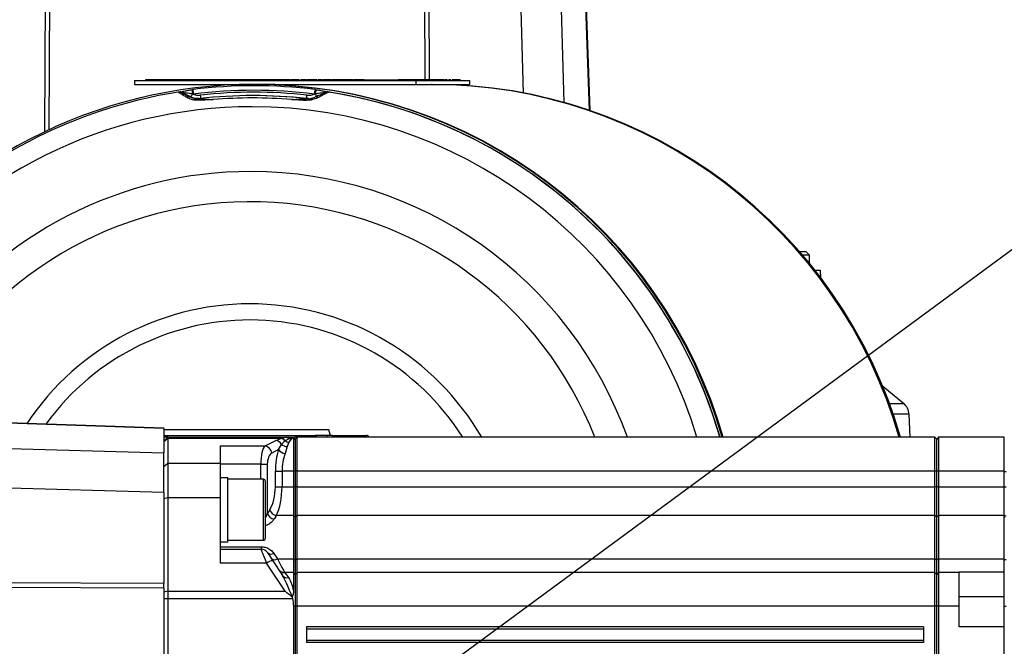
# Model space of a CAD drawing. Extents: x 0 to 16820, y 0 to 11880.
# Tile 48 of 77: x 8153 to 8416, y 6863 to 7030. Entities that reach past the tile are written whole.
import ezdxf

# ---------------------------------------------------------------- set-up
doc = ezdxf.new("R2010")
doc.units = 0
doc.header["$LTSCALE"] = 20
doc.layers.get('0').update_dxf_attribs({"linetype": 'CONTINUOUS'})
doc.styles.add('SLDTEXTSTYLE0', font='TXT', dxfattribs={"width": 0.605})
doc.dimstyles.new('SLDDIMSTYLE0', dxfattribs={"dimtxt": 100, "dimasz": 100, "dimexe": 0, "dimexo": 0.0625, "dimgap": 25, "dimtad": 1, "dimdec": 1, "dimrnd": 1e-09, "dimzin": 12, "dimtxsty": 'SLDTEXTSTYLE0', "dimsah": 1, "dimcen": 0, "dimazin": 3, "dimtfac": 1, "dimtofl": 0, "dimtmove": 0, "dimatfit": 3, "dimtolj": 1, "dimtzin": 12})
doc.dimstyles.new('SLDDIMSTYLE1', dxfattribs={"dimtxt": 100, "dimasz": 100, "dimexe": 0, "dimexo": 0.0625, "dimgap": 25, "dimtad": 1, "dimdec": 4, "dimlfac": 20, "dimzin": 12, "dimtxsty": 'SLDTEXTSTYLE0', "dimsah": 1, "dimcen": 0.09, "dimazin": 3, "dimtfac": 1, "dimtofl": 0, "dimtmove": 0, "dimatfit": 3, "dimtolj": 1, "dimtzin": 12})

# ---------------------------------------------------------------- blocks, each defined once
blk = doc.blocks.new('_D')
at = {"color": 7, "linetype": 'CONTINUOUS'}
blk.add_line((10599.79, 8574.46), (7791.16, 6507.87), dxfattribs=at)
blk.add_solid([(10599.79, 8574.46), (10510.36, 8527.27), (10528.14, 8503.11)], dxfattribs=at)
at = {"color": 7, "linetype": 'CONTINUOUS', "insert": (8954.78, 7524), "char_height": 100, "attachment_point": 1, "rotation": 36.3456, "style": 'SLDTEXTSTYLE0'}
blk.add_mtext('R3487', dxfattribs=at)
blk = doc.blocks.new('_D_1')
at = {"color": 7, "linetype": 'CONTINUOUS'}
for q in [(9232.57, 8882.9), (7791.16, 6507.87)]:
    blk.add_line((8490.54, 7660.25), q, dxfattribs=at)
blk.add_solid([(8490.54, 7660.25), (8555.25, 7737.96), (8529.6, 7753.52)], dxfattribs=at)
at = {"color": 7, "linetype": 'CONTINUOUS', "insert": (8912.41, 8603.77), "char_height": 100, "attachment_point": 1, "rotation": 58.7465, "style": 'SLDTEXTSTYLE0'}
blk.add_mtext('R1348', dxfattribs=at)
blk = doc.blocks.new('_D_2')
at = {"color": 7, "linetype": 'CONTINUOUS'}
for p, q in [((4317.75, 7120.33), (3817.21, 7208.59)), ((7831.16, 6507.87), (11826.43, 6507.87))]:
    blk.add_line(p, q, dxfattribs=at)
blk.add_arc((7791.16, 6507.87), 4005.26, 0, 170, dxfattribs=at)
for points in [[(3846.75, 7203.38), (3880.08, 7298.85), (3850.61, 7304.42)], [(11796.43, 6507.87), (11810.18, 6608.05), (11780.18, 6607.68)]]:
    blk.add_solid(points, dxfattribs=at)
at = {"color": 7, "linetype": 'CONTINUOUS', "insert": (8009.94, 10638.69), "char_height": 100, "attachment_point": 1, "rotation": 355, "style": 'SLDTEXTSTYLE0'}
blk.add_mtext('170°', dxfattribs=at)

msp = doc.modelspace()

# ---------------------------------------------------------------- linework, layer by layer
at = {"color": 8, "linetype": 'CONTINUOUS'}
for p, q in [((8159.9283789, 7000.2816415), (8160.1333891, 7044.8716379)), ((8161.1680363, 7044.8716379), (8160.9652613, 7000.7694459)), ((8261.3030349, 7014.0716529), (8261.1614143, 7044.8716379)), ((8262.1960615, 7044.8716379), (8262.3376523, 7014.0716529)), ((8287.549672, 7010.5676747), (8286.5715896, 7044.8716379)), ((8297.1717392, 7044.8716379), (8298.221377, 7008.0576635)), ((8305.0627981, 7005.9349037), (8303.703097, 7044.8716379)), ((8232.4254786, 7014.0716529), (8232.4254786, 7013.8716197)), ((8237.8537332, 7014.0716529), (8237.8537332, 7013.8716197)), ((8196.3621949, 7010.6790161), (8196.3533138, 7010.6790161)), ((8198.8293205, 7009.5245934), (8196.3621949, 7010.6790161)), ((8199.1372977, 7011.4520884), (8199.3758653, 7011.4833212)), ((8199.4909619, 7010.2643466), (8199.2866968, 7010.2997518)), ((8231.9540058, 7010.2997518), (8231.7493831, 7010.2643466)), ((8231.9429492, 7011.4833212), (8232.1813677, 7011.4520884)), ((8235.6674646, 7010.8013249), (8235.6569146, 7010.8013249)), ((8198.606131, 7009.5245934), (8198.8293205, 7009.5245934)), ((8229.3877279, 7009.0870357), (8229.6532963, 7009.0870357)), ((8385.0405489, 6927.8829789), (8388.8260995, 6927.8829789)), ((8191.664723, 6921.2013579), (8130.8841978, 6923.3238793)), ((8390.2730023, 6925.008545), (8386.0621725, 6925.008545)), ((8192.6647102, 6918.8716507), (8191.664723, 6918.8716507)), ((8192.6647102, 6918.5990489), (8191.664723, 6917.6331258)), ((8222.8561913, 6918.5990489), (8192.6647102, 6918.5990489)), ((8221.4869534, 6918.0501497), (8222.8561913, 6918.5990489)), ((8222.8561913, 6918.5990489), (8224.2553209, 6918.8716507)), ((8223.889408, 6917.958299), (8224.9361252, 6918.5900486)), ((8225.6169592, 6918.410877), (8224.9226545, 6917.5443447)), ((8224.9361252, 6918.5900486), (8226.1545633, 6918.8473916)), ((8226.1647259, 6918.7734223), (8225.6169592, 6918.410877)), ((8227.164713, 6918.8716507), (8226.4400099, 6918.8716507)), ((8235.1400529, 6918.8716507), (8235.1400529, 6919.3716443)), ((8113.9902149, 6916.9507718), (8191.664723, 6914.7360719)), ((8206.6647087, 6916.5927863), (8218.6263179, 6916.5927863)), ((8218.6263179, 6916.5927863), (8221.4869534, 6918.0501497)), ((8222.2106134, 6915.5851996), (8220.3964268, 6914.6609402)), ((8222.2106134, 6915.5851996), (8222.9783808, 6916.9810212)), ((8222.9783808, 6916.9810212), (8223.889408, 6917.958299)), ((8224.4697784, 6916.3942731), (8223.9807223, 6914.5463503)), ((8224.9226545, 6917.5443447), (8224.4697784, 6916.3942731)), ((8192.6647102, 6911.9385875), (8191.664723, 6910.9726346)), ((8206.6647087, 6911.9385875), (8192.6647102, 6911.9385875)), ((8217.4568747, 6911.763171), (8206.6647087, 6911.763171)), ((8217.4568747, 6911.763171), (8219.2269837, 6911.763171)), ((8217.4568747, 6907.7173269), (8217.4568747, 6911.763171)), ((8219.2269837, 6911.763171), (8219.2269837, 6898.5514736)), ((8218.1647097, 6891.4473152), (8218.1647097, 6907.7173269)), ((8221.368966, 6905.7091272), (8221.368966, 6909.8716474)), ((8221.368966, 6909.8716474), (8223.1390749, 6909.8716474)), ((8223.1390749, 6909.8716474), (8223.1390749, 6905.7091272)), ((8226.1647259, 6909.8716474), (8223.1390749, 6909.8716474)), ((8226.6647195, 6909.8716474), (8226.1647259, 6909.8716474)), ((8227.164713, 6909.8716474), (8226.6647195, 6909.8716474)), ((8397.1647297, 6909.8716474), (8227.164713, 6909.8716474)), ((8397.6647531, 6909.8716474), (8397.1647297, 6909.8716474)), ((8398.1647168, 6909.8716474), (8397.6647531, 6909.8716474)), ((8415.6647001, 6909.8716474), (8398.1647168, 6909.8716474)), ((8415.6647001, 6909.7768462), (8416.1560212, 6909.7768462)), ((8191.664723, 6904.1359222), (8113.9902149, 6906.3506222)), ((8221.368966, 6905.7091272), (8223.1390749, 6905.7091272)), ((8223.1390749, 6905.7091272), (8226.1647259, 6905.7091272)), ((8226.6647195, 6905.7091272), (8226.1647259, 6905.7091272)), ((8227.164713, 6905.7091272), (8226.6647195, 6905.7091272)), ((8227.164713, 6905.7091272), (8397.1647297, 6905.7091272)), ((8397.6647531, 6905.7091272), (8397.1647297, 6905.7091272)), ((8398.1647168, 6905.7091272), (8397.6647531, 6905.7091272)), ((8398.1647168, 6905.7091272), (8415.6647001, 6905.7091272)), ((8415.6647001, 6905.6633509), (8416.1560212, 6905.6633509)), ((8192.6647102, 6902.7461803), (8191.664723, 6902.487377)), ((8206.6647087, 6902.7461803), (8192.6647102, 6902.7461803)), ((8226.1647259, 6898.0253733), (8221.6243421, 6898.0253733)), ((8226.6647195, 6897.6411915), (8226.1647259, 6898.0253733)), ((8227.164713, 6898.0253733), (8226.6647195, 6897.6411915)), ((8397.1647297, 6898.0253733), (8227.164713, 6898.0253733)), ((8397.6647531, 6897.6411915), (8397.1647297, 6898.0253733)), ((8398.1647168, 6898.0253733), (8397.6647531, 6897.6411915)), ((8415.6647001, 6898.0253733), (8398.1647168, 6898.0253733)), ((8206.6647087, 6889.7298968), (8217.5840412, 6889.7298968)), ((8217.5840412, 6889.7298968), (8217.5840412, 6889.0823222)), ((8220.9298884, 6887.9613078), (8221.9275509, 6886.4716387)), ((8219.0408086, 6885.3764034), (8206.6647087, 6885.3764034)), ((8223.9463304, 6877.8889573), (8219.0408086, 6885.3764034)), ((8221.9275509, 6886.4716387), (8226.1647259, 6886.4716387)), ((8226.6647195, 6886.1516512), (8226.1647259, 6886.4716387)), ((8227.164713, 6886.4716387), (8226.6647195, 6886.1516512)), ((8227.164713, 6886.4716387), (8397.1647297, 6886.4716387)), ((8397.6647531, 6886.1516512), (8397.1647297, 6886.4716387)), ((8398.1647168, 6886.4716387), (8397.6647531, 6886.1516512)), ((8398.1647168, 6886.4716387), (8415.6647001, 6886.4716387)), ((8113.9902149, 6880.3641892), (8191.664723, 6880.0070679)), ((8191.664723, 6878.7137664), (8113.9902149, 6879.0708876)), ((8192.6647102, 6877.8889573), (8191.664723, 6877.6301539)), ((8192.6647102, 6877.8889573), (8223.9463304, 6877.8889573)), ((8415.6647001, 6876.3716317), (8403.6647354, 6876.3716317)), ((8192.6647102, 6875.8184111), (8191.664723, 6875.8184111)), ((8225.9565865, 6875.8184111), (8192.6647102, 6875.8184111)), ((8226.6647195, 6873.871634), (8226.1647259, 6873.871634)), ((8227.164713, 6873.871634), (8226.6647195, 6873.871634)), ((8397.1647297, 6873.871634), (8227.164713, 6873.871634)), ((8397.6647531, 6873.871634), (8397.1647297, 6873.871634)), ((8398.1647168, 6873.871634), (8397.6647531, 6873.871634)), ((8403.6647354, 6873.871634), (8398.1647168, 6873.871634)), ((8416.1560212, 6873.7768627), (8415.6647001, 6873.7768627)), ((8394.1647087, 6867.7911854), (8229.6647106, 6867.7911854)), ((8394.1647087, 6864.8026085), (8229.6647106, 6864.8026085))]:
    msp.add_line(p, q, dxfattribs=at)
at = {"color": 7, "linetype": 'CONTINUOUS'}
for p, q in [((8303.8393532, 7044.8716379), (8305.2006637, 7005.8878458)), ((8183.8525211, 7013.8716197), (8183.8525211, 7012.8716326)), ((8183.8525211, 7013.8716197), (8258.7744569, 7013.8716197)), ((8183.8525211, 7012.8716326), (8215.6814908, 7012.8716326)), ((8186.7950832, 7014.0716529), (8186.7950832, 7013.8716197)), ((8224.9225055, 7014.0716529), (8186.7950832, 7014.0716529)), ((8188.4639238, 7014.0966273), (8188.4639238, 7014.0716529)), ((8198.6845409, 7014.0966273), (8198.6845409, 7014.0716529)), ((8215.7473241, 7012.8716326), (8215.6814908, 7012.8716326)), ((8215.7473241, 7012.8716326), (8215.9312342, 7012.8716326)), ((8221.3135039, 7012.8716326), (8215.9312342, 7012.8716326)), ((8221.3135039, 7012.8716326), (8258.7744569, 7012.8716326)), ((8224.9225055, 7014.0716529), (8224.9225055, 7013.8716197)), ((8225.2667521, 7014.0716529), (8224.9225055, 7014.0716529)), ((8225.2667521, 7014.0716529), (8225.2667521, 7013.8716197)), ((8227.7021681, 7014.0716529), (8227.7021681, 7013.8716197)), ((8227.7267848, 7013.8716197), (8227.7267848, 7014.0966273)), ((8229.5442198, 7014.0716529), (8229.5442198, 7013.8716197)), ((8229.5770918, 7013.8716197), (8229.5770918, 7014.0966273)), ((8230.0589656, 7014.0716529), (8229.7192191, 7014.0716529)), ((8230.0589656, 7014.0716529), (8230.0589656, 7013.8716197)), ((8230.4032122, 7014.0716529), (8230.0589656, 7014.0716529)), ((8230.4032122, 7014.0716529), (8230.4032122, 7013.8716197)), ((8231.0727214, 7014.0716529), (8230.4032122, 7014.0716529)), ((8231.0727214, 7014.0716529), (8231.0727214, 7013.8716197)), ((8231.4166402, 7014.0716529), (8231.0727214, 7014.0716529)), ((8231.4166402, 7014.0716529), (8231.4166402, 7013.8716197)), ((8231.8161701, 7014.0716529), (8231.4166402, 7014.0716529)), ((8231.8161701, 7014.0716529), (8231.8161701, 7013.8716197)), ((8232.4254786, 7014.0716529), (8231.8161701, 7014.0716529)), ((8232.4981366, 7013.8716197), (8232.4981366, 7014.0966273)), ((8233.5733746, 7014.0716529), (8232.6663409, 7014.0716529)), ((8233.5733746, 7014.0716529), (8233.5733746, 7013.8716197)), ((8233.9176511, 7014.0716529), (8233.5733746, 7014.0716529)), ((8233.9176511, 7014.0716529), (8233.9176511, 7013.8716197)), ((8234.7673749, 7014.0716529), (8234.0926503, 7014.0716529)), ((8234.7673749, 7014.0716529), (8234.7673749, 7013.8716197)), ((8235.127834, 7014.0716529), (8234.7673749, 7014.0716529)), ((8235.127834, 7014.0716529), (8235.127834, 7013.8716197)), ((8235.8262216, 7014.0716529), (8235.127834, 7014.0716529)), ((8235.8262216, 7014.0716529), (8235.8262216, 7013.8716197)), ((8236.1704682, 7014.0716529), (8235.8262216, 7014.0716529)), ((8236.1704682, 7014.0716529), (8236.1704682, 7013.8716197)), ((8237.8537332, 7014.0716529), (8236.3454674, 7014.0716529)), ((8242.0536553, 7014.0716529), (8237.8537332, 7014.0716529)), ((8242.2286843, 7014.0716529), (8242.2286843, 7013.8716197)), ((8245.0171088, 7014.0716529), (8242.2286843, 7014.0716529)), ((8245.0171088, 7014.0716529), (8245.0171088, 7013.8716197)), ((8245.0171088, 7014.0716529), (8247.0150267, 7014.0716529)), ((8245.0571929, 7014.0966273), (8245.0571929, 7014.0716529)), ((8247.0150267, 7014.0716529), (8247.0150267, 7013.8716197)), ((8247.0150267, 7014.0716529), (8254.0849422, 7014.0716529)), ((8254.0849422, 7014.0716529), (8254.0849422, 7013.8716197)), ((8264.5967578, 7014.0716529), (8254.0849422, 7014.0716529)), ((8256.4090465, 7014.0716529), (8256.4090465, 7014.0966273)), ((8258.7744569, 7013.8716197), (8258.7744569, 7012.8716326)), ((8258.7744569, 7013.8716197), (8273.1423949, 7013.8716197)), ((8258.7744569, 7012.8716326), (8273.1423949, 7012.8716326)), ((8264.5967578, 7014.0716529), (8264.5967578, 7013.8716197)), ((8264.7987281, 7014.0716529), (8264.5967578, 7014.0716529)), ((8264.7987281, 7014.0716529), (8264.7987281, 7013.8716197)), ((8265.5483459, 7014.0716529), (8264.7987281, 7014.0716529)), ((8265.5483459, 7014.0716529), (8265.5483459, 7013.8716197)), ((8266.2884866, 7014.0716529), (8265.5483459, 7014.0716529)), ((8266.2884866, 7014.0716529), (8266.2884866, 7013.8716197)), ((8267.1495651, 7014.0716529), (8267.1495651, 7013.8716197)), ((8267.1688472, 7013.8716197), (8267.1688472, 7014.0966273)), ((8268.1556617, 7014.0716529), (8268.1556617, 7013.8716197)), ((8268.172053, 7013.8716197), (8268.172053, 7014.0966273)), ((8268.7038456, 7014.0716529), (8268.5056602, 7014.0716529)), ((8268.7038456, 7014.0716529), (8268.7038456, 7013.8716197)), ((8270.6244563, 7014.0716529), (8268.7038456, 7014.0716529)), ((8270.6244563, 7014.0716529), (8270.6244563, 7013.8716197)), ((8273.1423949, 7013.8716197), (8273.1423949, 7012.8716326)), ((8215.5727421, 7009.8716116), (8215.3071736, 7009.8716116)), ((8230.2044009, 7009.1184473), (8229.6532963, 7009.0870357)), ((8361.0338842, 6968.3716393), (8362.7294575, 6968.3716393)), ((8363.7294446, 6967.3716522), (8362.7294575, 6968.3716393)), ((8363.7294446, 6967.3716522), (8361.8971978, 6967.3716522)), ((8363.7294446, 6965.1788569), (8363.7294446, 6967.3716522)), ((8365.1795064, 6963.3716441), (8366.6945373, 6963.3716441)), ((8366.7663609, 6961.315403), (8366.6945373, 6963.3716441)), ((8388.8260995, 6927.8829789), (8383.2828079, 6932.3904908)), ((8131.025133, 6923.4892226), (8191.664723, 6921.3716483)), ((8390.5946289, 6918.8716507), (8390.2730023, 6925.008545)), ((8191.664723, 6921.2013579), (8191.664723, 6921.3716483)), ((8191.664723, 6921.2013579), (8191.664723, 6914.7360719)), ((8235.628811, 6920.8816386), (8191.664723, 6920.8816386)), ((8236.0334371, 6919.3716443), (8235.628811, 6920.8816386)), ((8191.664723, 6919.3716443), (8231.9989775, 6919.3716443)), ((8192.6647102, 6918.8716507), (8191.664723, 6917.8716338)), ((8192.6647102, 6918.8716507), (8192.6647102, 6918.5990489)), ((8192.6647102, 6918.8716507), (8224.2553209, 6918.8716507)), ((8192.6647102, 6918.5990489), (8192.6647102, 6911.9385875)), ((8224.2553209, 6918.8716507), (8226.1561726, 6918.8716507)), ((8226.1561726, 6918.8716507), (8226.1545633, 6918.8473916)), ((8226.1545633, 6918.8473916), (8226.1647259, 6918.7734223)), ((8226.6647195, 6918.3716274), (8226.1647259, 6918.8716507)), ((8226.1647259, 6918.7734223), (8226.1647259, 6909.8716474)), ((8227.164713, 6918.8716507), (8226.6647195, 6918.3716274)), ((8226.6647195, 6918.3716274), (8226.6647195, 6909.8716474)), ((8227.164713, 6909.8716474), (8227.164713, 6918.8716507)), ((8397.1647297, 6918.8716507), (8227.164713, 6918.8716507)), ((8235.1400529, 6919.3716443), (8231.9931065, 6919.3716443)), ((8236.458001, 6919.3716443), (8235.1400529, 6919.3716443)), ((8236.458001, 6919.3716443), (8245.7647299, 6919.3716443)), ((8397.1647297, 6909.8716474), (8397.1647297, 6918.8716507)), ((8397.6647531, 6918.3716274), (8397.1647297, 6918.8716507)), ((8398.1647168, 6918.8716507), (8397.6647531, 6918.3716274)), ((8397.6647531, 6909.8716474), (8397.6647531, 6918.3716274)), ((8398.1647168, 6918.8716507), (8398.1647168, 6909.8716474)), ((8415.6647001, 6918.8716507), (8398.1647168, 6918.8716507)), ((8415.6647001, 6909.8716474), (8415.6647001, 6918.8716507)), ((8206.6647087, 6916.5927863), (8206.6647087, 6911.9385875)), ((8191.664723, 6904.1359222), (8191.664723, 6914.7360719)), ((8192.6647102, 6911.9385875), (8192.6647102, 6902.7461803)), ((8206.6647087, 6911.9385875), (8206.6647087, 6902.7461803)), ((8208.6647128, 6908.082316), (8206.6647087, 6908.082316)), ((8208.6647128, 6907.295028), (8208.6647128, 6908.082316)), ((8218.1647097, 6907.7173269), (8208.6647128, 6907.7173269)), ((8226.1647259, 6909.8716474), (8226.1647259, 6905.7091272)), ((8226.6647195, 6909.8716474), (8226.6647195, 6905.7091272)), ((8227.164713, 6905.7091272), (8227.164713, 6909.8716474)), ((8397.1647297, 6905.7091272), (8397.1647297, 6909.8716474)), ((8397.6647531, 6905.7091272), (8397.6647531, 6909.8716474)), ((8398.1647168, 6909.8716474), (8398.1647168, 6905.7091272)), ((8415.6647001, 6905.7091272), (8415.6647001, 6909.8716474)), ((8208.6647128, 6891.0823262), (8208.6647128, 6907.295028)), ((8218.664733, 6907.2173035), (8218.664733, 6891.9473088)), ((8226.1647259, 6905.7091272), (8226.1647259, 6898.0253733)), ((8226.6647195, 6905.7091272), (8226.6647195, 6897.6411915)), ((8227.164713, 6898.0253733), (8227.164713, 6905.7091272)), ((8397.1647297, 6898.0253733), (8397.1647297, 6905.7091272)), ((8397.6647531, 6897.6411915), (8397.6647531, 6905.7091272)), ((8398.1647168, 6905.7091272), (8398.1647168, 6898.0253733)), ((8415.6647001, 6898.0253733), (8415.6647001, 6905.7091272)), ((8191.664723, 6904.1359222), (8191.664723, 6880.0070679)), ((8192.6647102, 6902.7461803), (8192.6647102, 6877.8889573)), ((8206.6647087, 6902.7461803), (8206.6647087, 6885.3764034)), ((8226.1647259, 6898.0253733), (8226.1647259, 6886.4716387)), ((8226.6647195, 6897.6411915), (8226.6647195, 6886.1516512)), ((8227.164713, 6886.4716387), (8227.164713, 6898.0253733)), ((8397.1647297, 6886.4716387), (8397.1647297, 6898.0253733)), ((8397.6647531, 6886.1516512), (8397.6647531, 6897.6411915)), ((8398.1647168, 6898.0253733), (8398.1647168, 6886.4716387)), ((8415.6647001, 6886.4716387), (8415.6647001, 6898.0253733)), ((8206.6647087, 6891.0823262), (8208.6647128, 6891.0823262)), ((8208.6647128, 6891.4473152), (8218.1647097, 6891.4473152)), ((8206.6647087, 6889.0823222), (8217.5840412, 6889.0823222)), ((8220.7137619, 6885.9548068), (8223.2326542, 6882.1101284)), ((8226.1647259, 6886.4716387), (8226.1647259, 6882.8716374)), ((8226.6647195, 6886.1516512), (8226.6647195, 6882.3716438)), ((8227.164713, 6882.8716374), (8227.164713, 6886.4716387)), ((8397.1647297, 6882.8716374), (8397.1647297, 6886.4716387)), ((8397.6647531, 6882.3716438), (8397.6647531, 6886.1516512)), ((8398.1647168, 6886.4716387), (8398.1647168, 6882.8716374)), ((8415.6647001, 6883.041898), (8415.6647001, 6886.4716387)), ((8223.1390749, 6882.8716374), (8223.8144253, 6882.8716374)), ((8226.1647259, 6882.8716374), (8223.8144253, 6882.8716374)), ((8226.6647195, 6882.3716438), (8226.1647259, 6882.8716374)), ((8226.1647259, 6882.8716374), (8226.1647259, 6878.1094647)), ((8227.164713, 6882.8716374), (8226.6647195, 6882.3716438)), ((8226.6647195, 6882.3716438), (8226.6647195, 6873.871634)), ((8227.164713, 6873.871634), (8227.164713, 6882.8716374)), ((8397.1647297, 6882.8716374), (8227.164713, 6882.8716374)), ((8397.1647297, 6873.871634), (8397.1647297, 6882.8716374)), ((8397.6647531, 6882.3716438), (8397.1647297, 6882.8716374)), ((8398.1647168, 6882.8716374), (8397.6647531, 6882.3716438)), ((8397.6647531, 6873.871634), (8397.6647531, 6882.3716438)), ((8398.1647168, 6882.8716374), (8398.1647168, 6873.871634)), ((8403.6647354, 6882.8716374), (8398.1647168, 6882.8716374)), ((8403.6647354, 6883.041898), (8415.6647001, 6883.041898)), ((8403.6647354, 6882.8716374), (8403.6647354, 6883.041898)), ((8403.6647354, 6873.871634), (8403.6647354, 6882.8716374)), ((8415.6647001, 6882.2755611), (8415.6647001, 6883.041898)), ((8415.6647001, 6882.2755611), (8415.6647001, 6882.6918996)), ((8415.6647001, 6873.7768627), (8415.6647001, 6882.2755611)), ((8191.664723, 6878.7137664), (8191.664723, 6880.0070679)), ((8191.664723, 6878.7137664), (8191.664723, 6779.0294981)), ((8192.6647102, 6877.8889573), (8192.6647102, 6875.8184111)), ((8225.9400462, 6876.5281534), (8225.8493875, 6876.337061)), ((8225.8493875, 6876.337061), (8225.9565865, 6875.8184111)), ((8192.6647102, 6875.8184111), (8192.6647102, 6781.9248534)), ((8226.1647259, 6873.871634), (8226.1647259, 6783.8716305)), ((8226.6647195, 6873.871634), (8226.6647195, 6783.8716305)), ((8227.164713, 6783.8716305), (8227.164713, 6873.871634)), ((8397.1647297, 6783.8716305), (8397.1647297, 6873.871634)), ((8397.6647531, 6783.8716305), (8397.6647531, 6873.871634)), ((8398.1647168, 6873.871634), (8398.1647168, 6783.8716305)), ((8403.6647354, 6868.3716452), (8403.6647354, 6873.871634)), ((8415.6647001, 6868.3716452), (8415.6647001, 6873.7768627)), ((8394.1647087, 6868.3716452), (8229.6647106, 6868.3716452)), ((8229.6647106, 6868.3716452), (8229.6647106, 6864.2221487)), ((8394.1647087, 6868.3716452), (8394.1647087, 6864.2221487)), ((8415.6647001, 6868.3716452), (8403.6647354, 6868.3716452)), ((8415.6647001, 6789.3716491), (8415.6647001, 6868.3716452)), ((8394.1647087, 6864.2221487), (8229.6647106, 6864.2221487))]:
    msp.add_line(p, q, dxfattribs=at)
at = {"color": 8, "linetype": 'CONTINUOUS', "flags": 128}
for points in [[(8235.6638287, 7010.802815), (8235.6664811, 7010.8020997), (8235.667405, 7010.8017421), (8235.6678222, 7010.8014441), (8235.6678222, 7010.8014441), (8235.6676732, 7010.8013845), (8235.6675838, 7010.8013845), (8235.667554, 7010.8013249), (8235.6675242, 7010.8013249), (8235.6674944, 7010.8013249), (8235.6674944, 7010.8013249), (8235.6674646, 7010.8013249)], [(8200.003532, 7009.101162), (8199.9576961, 7009.0991354), (8199.91037, 7009.0828038), (8199.8620008, 7009.0522266), (8199.8130654, 7009.0077615), (8199.7640406, 7008.9497662), (8199.7154032, 7008.8788963), (8199.6675705, 7008.7958074), (8199.6210788, 7008.7012744)], [(8230.610845, 7009.101162), (8230.6436871, 7009.0991354), (8230.6781684, 7009.0828038), (8230.7139312, 7009.0522266), (8230.7506477, 7009.0077615), (8230.7879602, 7008.9497662), (8230.8254813, 7008.8788963), (8230.8628534, 7008.7958074), (8230.8997487, 7008.7012744)], [(8219.0408086, 6885.3764034), (8218.6967407, 6886.2517274), (8218.3823858, 6887.0514131), (8218.1087111, 6887.7475655), (8217.8852831, 6888.3159256), (8217.71991, 6888.7366748), (8217.6183139, 6888.9951504), (8217.5840412, 6889.0823222)], [(8221.9275509, 6886.4716387), (8222.578374, 6885.2298951), (8223.106501, 6884.2223084), (8223.4957193, 6883.4796942), (8223.7341379, 6883.0248213), (8223.8144253, 6882.8716374)], [(8415.6647001, 6886.0586679), (8415.6741177, 6886.1203885), (8415.701953, 6886.1797846), (8415.747193, 6886.2346208), (8415.8081089, 6886.282841), (8415.8824359, 6886.3226569), (8415.9673725, 6886.3525188), (8416.0597001, 6886.3713539), (8416.1560212, 6886.3784468)], [(8223.8144253, 6882.8716374), (8223.9384924, 6882.7166951), (8224.3064319, 6882.2572029), (8224.9055778, 6881.5089858)]]:
    msp.add_lwpolyline(points, dxfattribs=at)
at = {"color": 7, "linetype": 'CONTINUOUS', "flags": 128}
msp.add_lwpolyline([(8219.2569648, 6888.1783581), (8219.2912375, 6888.126055), (8219.3928336, 6887.9709935), (8219.5582365, 6887.7185381), (8219.7816347, 6887.3775101), (8220.0553094, 6886.9598306), (8220.3696643, 6886.4800132), (8220.7137619, 6885.9548068)], dxfattribs=at)
at = {"color": 7, "linetype": 'CONTINUOUS'}
for centre, radius, start, end in [((7791.1647235, 6507.8716374), 3487, 190, 170), ((7791.1647235, 6507.8716374), 1348, 190, 170), ((8215.7011719, 6883.0468606), 129.8247735, 90.008685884, 144.839827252), ((8215.6371996, 6882.9855506), 129.8860896, 16.038845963, 89.98046215), ((8215.7035463, 6882.9861924), 129.8854476, 16.038632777, 89.980688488), ((8215.8884675, 6882.9875742), 129.8840654, 16.038173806, 89.981134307), ((8262.8236079, 6882.987415), 129.8842247, 16.038226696, 89.98109457), ((8263.0061892, 6882.9873522), 129.8842875, 16.038247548, 89.981060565), ((8263.1656065, 6882.9873189), 129.8843208, 16.038258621, 89.981062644), ((8215.5972834, 6883.049672), 129.3247537, 98.94574055, 136.409968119), ((8195.7213431, 7009.3102469), 1.5093175, 90.049306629, 98.916472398), ((8215.5656726, 6882.968436), 129.4110394, 16.107205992, 81.247921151), ((8215.5475783, 6883.0502827), 129.3240665, 43.055973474, 81.054453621), ((8200.6734394, 7014.0271395), 4.9709792, 269.986479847, 276.389216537), ((8215.3071736, 6883.1319972), 126.7396297, 83.621369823, 96.378630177), ((8215.573888, 6883.1501012), 126.7215105, 83.620975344, 90.000518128), ((8386.2784759, 6924.7992096), 4, 3, 50.438305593), ((8245.7647235, 6918.8716374), 0.5, 0, 90), ((8218.1647235, 6907.2173155), 0.5, 0.000000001, 90), ((8218.1647235, 6891.9473155), 0.5, 270, 359.999999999), ((8217.5840353, 6887.0823155), 2, 33.231384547, 90), ((8223.8144261, 6884.8716374), 2, 213.231384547, 270)]:
    msp.add_arc(centre, radius, start, end, dxfattribs=at)
at = {"color": 8, "linetype": 'CONTINUOUS'}
for centre, radius, start, end in [((8195.7411097, 7009.3545469), 1.4661681, 64.651457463, 93.554221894), ((8195.7195739, 7009.3205013), 1.4990627, 64.991199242, 89.982021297), ((8196.1136538, 7009.9803885), 0.8989073, 45.708424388, 96.991354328), ((8196.3645252, 7010.6913437), 0.0125459, 259.295756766, 289.97517008), ((8196.813152, 7011.2367329), 2.6450628, 319.661931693, 339.253263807), ((8241.1470876, 7016.3127537), 42.2900521, 186.599955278, 188.174290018), ((8215.6594073, 6883.1400606), 129.3721232, 82.769235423, 97.230764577), ((8215.4548435, 7012.3865903), 16.1043296, 183.215326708, 187.57251814), ((8215.6201725, 6883.1367036), 128.1467481, 82.769279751, 97.230720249), ((8215.6181757, 6883.1350787), 127.6493797, 83.621301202, 96.378698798), ((8194.4376594, 7009.0461159), 7.0626651, 0.57712673, 7.714759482), ((8224.7941978, 7010.3380145), 5.0175479, 345.562678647, 356.071086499), ((8248.1710792, 7008.2815326), 16.540969, 168.838965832, 173.115232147), ((8241.6775546, 7008.9798439), 9.8127243, 165.407497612, 172.269723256), ((8304.7320317, 7044.1237127), 80.2539805, 204.926890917, 205.475356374), ((8235.1347679, 7009.8615189), 1.0184258, 83.120375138, 131.538403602), ((8235.4230435, 7009.3110337), 1.5085303, 81.081323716, 90.013117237), ((8198.3104145, 7008.6854776), 0.8896986, 70.58681362, 127.858530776), ((8215.2409379, 6883.143189), 126.1034692, 85.243863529, 94.756136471), ((8229.9409434, 7014.0277778), 4.9716174, 263.611194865, 270.01310875), ((8232.3661999, 7008.821513), 0.7525898, 48.817009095, 110.898376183), ((8215.1842625, 6883.0413063), 123.8702506, 90.008557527, 143.002185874), ((8215.1254723, 6882.983911), 123.9276512, 16.833185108, 89.981372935), ((8214.7821618, 6883.0140002), 106.6501779, 90.009262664, 144.307893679), ((8214.7321674, 6882.9737263), 106.6904554, 19.661831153, 89.98241072), ((8214.6697669, 6883.0052319), 98.6188717, 21.326811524, 151.302257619), ((8215.3990438, 6882.902821), 129.5332729, 16.121802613, 43.058778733), ((8214.6025617, 6882.9783084), 71.4441114, 30.158743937, 146.274005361), ((8214.5705686, 6882.9748856), 67.1502164, 32.315031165, 143.975251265), ((8222.4640546, 6916.813312), 1.8282854, 38.774927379, 77.61478488), ((8224.2307928, 6917.8485906), 1.0233542, 46.430351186, 88.626583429), ((8225.7956, 6920.4728308), 2.0696778, 245.463685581, 265.048448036), ((8218.2392252, 6914.4612223), 2.166427, 5.289474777, 79.707239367), ((8221.1546846, 6916.0118069), 2.0652467, 27.988680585, 80.741688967), ((8224.5404897, 6917.5276258), 3.0333716, 219.818086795, 259.365896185), ((8224.5964339, 6918.9049992), 2.5139187, 229.936380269, 267.11211822), ((8225.2731341, 6919.9156455), 2.3970614, 234.741990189, 261.59251958), ((8221.6142788, 6899.5495069), 2.5875179, 202.687867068, 256.19985257), ((8222.2398739, 6900.5221977), 2.5715777, 201.921629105, 256.151253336), ((8416.1115027, 6897.528527), 0.4515117, 84.341511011, 171.717705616), ((8220.2371638, 6889.1776933), 1.3998075, 225.553860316, 299.661264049), ((8221.2127235, 6887.6697023), 1.3951109, 226.626399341, 300.82251325), ((8220.5458272, 6883.7319385), 2.2292029, 85.679586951, 132.464833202), ((8224.519996, 6883.0643138), 1.6024102, 216.54606112, 283.923499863)]:
    msp.add_arc(centre, radius, start, end, dxfattribs=at)
for centre, major_axis, ratio, start_param, end_param in [((8219.0347033, 6911.7631611), (0, 5), 0.3155677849, 0.2617993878, 1.5707963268), ((8227.1543694, 6909.8716374), (0, 11), 0.5259463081, 1.0246316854, 1.5707963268), ((8220.8048092, 6911.7631611), (0, 3), 0.5259463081, 0.2617993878, 1.5707963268), ((8228.9244753, 6909.8716374), (0, 9), 0.6428232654, 1.0246316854, 1.5707963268), ((8217.1613895, 6905.7091282), (0, 8), 0.5259463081, 3.8360909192, 4.7123889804), ((8218.9314954, 6905.7091282), (0, 10), 0.4207570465, 3.8360909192, 4.7123889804), ((8250.8219532, 6828.8716374), (0, 92), 0.5259463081, 0.6944982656, 0.7114906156), ((8252.5920591, 6828.8716374), (0, 90), 0.5376340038, 0.6944982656, 0.7114906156)]:
    msp.add_ellipse(centre, major_axis=major_axis, ratio=ratio, start_param=start_param, end_param=end_param, dxfattribs=at)
at = {"color": 7, "linetype": 'CONTINUOUS'}
for points, knots in [([(8227.7021681, 7014.0716529), (8227.5912567, 7014.0716529), (8227.369534, 7014.0716529), (8226.5845581, 7014.0716529), (8225.6822524, 7014.0716529), (8225.4417812, 7014.0716529)], [0, 0, 0, 0, 0.4233503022, 0.84631855, 1, 1, 1, 1]), ([(8229.5442198, 7014.0716529), (8229.4682213, 7014.0716529), (8229.3162616, 7014.0716529), (8228.8354809, 7014.0716529), (8228.2368766, 7014.0716529), (8228.0521666, 7014.0716529)], [0, 0, 0, 0, 0.4089038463, 0.8176068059, 1, 1, 1, 1]), ([(8267.1495651, 7014.0716529), (8267.1056284, 7014.0716529), (8267.0363674, 7014.0716529), (8266.6168697, 7014.0716529), (8266.4634858, 7014.0716529)], [0, 0, 0, 0, 0.6343629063, 1, 1, 1, 1]), ([(8268.1556617, 7014.0716529), (8268.1233105, 7014.0716529), (8268.0863435, 7014.0716529), (8267.564697, 7014.0716529), (8267.4995636, 7014.0716529)], [0, 0, 0, 0, 0.875138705, 1, 1, 1, 1]), ([(8235.4226981, 7010.8193255), (8235.3449721, 7010.8156327), (8235.2098015, 7010.8092108), (8235.0610487, 7010.777319), (8234.949583, 7010.747066), (8234.8103192, 7010.7007303), (8234.5759182, 7010.6107558), (8234.0674715, 7010.3976663), (8233.2134607, 7010.0236547), (8232.4989136, 7009.705985), (8232.0559392, 7009.5060707), (8232.0022856, 7009.4818569)], [0, 0, 0, 0, 0.0398432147, 0.0692899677, 0.0990485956, 0.1475006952, 0.26842686, 0.491349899, 0.7236386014, 0.9665267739, 1, 1, 1, 1]), ([(8235.2567588, 7010.872612), (8235.3641679, 7010.8550214), (8235.57401, 7010.8206551), (8235.6343663, 7010.8086669), (8235.6638287, 7010.802815)], [0, 0, 0, 0, 0.511856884, 1, 1, 1, 1]), ([(8235.6674646, 7010.8013249), (8235.6641771, 7010.8018435), (8235.6230243, 7010.8083354), (8235.5437681, 7010.8189143), (8235.4674614, 7010.8158456), (8235.4294931, 7010.8143187)], [0, 0, 0, 0, 0.04179790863, 0.52322219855, 1, 1, 1, 1]), ([(8198.606131, 7009.5245934), (8198.8934648, 7009.3982562), (8199.2989093, 7009.2199872), (8199.8445736, 7009.1279682), (8200.003532, 7009.101162)], [0, 0, 0, 0, 0.7086882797, 1, 1, 1, 1]), ([(8200.9378647, 7009.0839362), (8200.7708413, 7009.0778454), (8200.0443323, 7009.0513517), (8199.3579244, 7009.3187045), (8198.8293205, 7009.5245934)], [0, 0, 0, 0, 0.2298984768, 1, 1, 1, 1]), ([(8230.610845, 7009.101162), (8230.9937971, 7009.17789), (8231.5502025, 7009.2893709), (8231.9676178, 7009.468692), (8232.0977424, 7009.5245934)], [0, 0, 0, 0, 0.688261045, 1, 1, 1, 1]), ([(8231.9989775, 6919.3716443), (8232.0081117, 6919.3712966), (8232.0548977, 6919.369516), (8232.138624, 6919.3366778), (8232.234605, 6919.2415483), (8232.2946752, 6919.1210222), (8232.3285835, 6918.994294), (8232.3325596, 6918.9153461), (8232.3347603, 6918.8716507)], [0, 0, 0, 0, 0.0523516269, 0.268149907, 0.4837052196, 0.6987822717, 0.8332849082, 1, 1, 1, 1]), ([(8236.7937838, 6918.8716507), (8236.7936844, 6918.8805649), (8236.7931983, 6918.9241867), (8236.7823199, 6919.0231764), (8236.74064, 6919.1591678), (8236.6610347, 6919.2811524), (8236.5624245, 6919.3580694), (8236.4914034, 6919.367302), (8236.458001, 6919.3716443)], [0, 0, 0, 0, 0.0341218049, 0.1669751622, 0.3809998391, 0.5951100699, 0.8095737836, 1, 1, 1, 1]), ([(8225.8493875, 6876.337061), (8225.222026, 6876.8574956), (8224.5894124, 6877.3822871), (8223.9516254, 6877.8847855), (8223.9463304, 6877.8889573)], [0, 0, 0, 0, 0.9916978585, 1, 1, 1, 1]), ([(8226.1647259, 6878.1094647), (8226.1719096, 6877.718675), (8226.1822942, 6877.1537635), (8225.9971216, 6876.6755519), (8225.9400462, 6876.5281534)], [0, 0, 0, 0, 0.69177146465, 1, 1, 1, 1]), ([(8225.9565865, 6875.8184111), (8226.0459158, 6875.2960442), (8226.1563686, 6874.6501549), (8226.1633842, 6873.9966189), (8226.1647259, 6873.871634)], [0, 0, 0, 0, 0.8087560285, 1, 1, 1, 1])]:
    msp.add_open_spline(points, degree=3, knots=knots, dxfattribs=at)
at = {"color": 8, "linetype": 'CONTINUOUS'}
for points, knots in [([(8197.7643942, 7009.3879199), (8197.2481593, 7009.6914825), (8196.2980372, 7010.2501846), (8195.5404358, 7010.7240814), (8195.5034851, 7010.7779054), (8195.4874073, 7010.8013249)], [0, 0, 0, 0, 0.4019482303, 0.7397794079, 1, 1, 1, 1]), ([(8196.368811, 7010.6795526), (8196.330485, 7010.6960148), (8196.2538308, 7010.7289402), (8196.1541572, 7010.7600866), (8196.0733717, 7010.7807556), (8196.0223413, 7010.7913146), (8195.9813455, 7010.7987804), (8195.9556049, 7010.8027572), (8195.919517, 7010.807894), (8195.8447096, 7010.8173026), (8195.7745244, 7010.8156202), (8195.7252001, 7010.8144379)], [0, 0, 0, 0, 0.1885128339, 0.3770358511, 0.4712250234, 0.5654201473, 0.6125152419, 0.6596086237, 0.6831532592, 0.7773283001, 1, 1, 1, 1]), ([(8196.3621949, 7010.6790161), (8196.2039012, 7010.7422605), (8195.9985768, 7010.8242954), (8195.7806345, 7010.8109404), (8195.7307135, 7010.8078814)], [0, 0, 0, 0, 0.77094389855, 1, 1, 1, 1]), ([(8196.0042392, 7010.872612), (8196.3373142, 7010.9375762), (8197.0144522, 7011.0696476), (8198.079387, 7011.2983698), (8198.7932067, 7011.4020906), (8199.1372977, 7011.4520884)], [0, 0, 0, 0, 0.3339623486, 0.6789418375, 1, 1, 1, 1]), ([(8196.3533138, 7010.6790161), (8196.3724968, 7010.6597325), (8196.4170094, 7010.6149861), (8197.1830971, 7010.2203721), (8198.1010082, 7009.7715683), (8198.606131, 7009.5245934)], [0, 0, 0, 0, 0.2540512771, 0.5895074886, 1, 1, 1, 1]), ([(8196.7413698, 7010.6238222), (8196.6525945, 7010.6381507), (8196.5272093, 7010.658388), (8196.405319, 7010.6760719), (8196.3801448, 7010.678472), (8196.368811, 7010.6795526)], [0, 0, 0, 0, 0.5713981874, 0.8070364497, 1, 1, 1, 1]), ([(8199.2866968, 7010.2997518), (8199.0005767, 7010.3495452), (8198.4228002, 7010.4500955), (8197.5496199, 7010.5334476), (8197.0064739, 7010.5941796), (8196.7413698, 7010.6238222)], [0, 0, 0, 0, 0.3343066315, 0.6750818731, 1, 1, 1, 1]), ([(8199.4909619, 7010.2643466), (8199.855411, 7010.1458571), (8200.4893533, 7009.93975), (8201.1538962, 7009.9779706), (8201.4363979, 7009.9942184)], [0, 0, 0, 0, 0.5748931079, 1, 1, 1, 1]), ([(8229.7999536, 7009.9942184), (8230.2517942, 7009.982933), (8230.9209971, 7009.9662186), (8231.5462848, 7010.1912535), (8231.7493831, 7010.2643466)], [0, 0, 0, 0, 0.675192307, 1, 1, 1, 1]), ([(8234.4594275, 7010.6238222), (8234.2042734, 7010.5941799), (8233.6815242, 7010.53345), (8232.8174527, 7010.4500941), (8232.2399786, 7010.349545), (8231.9540058, 7010.2997518)], [0, 0, 0, 0, 0.3249255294, 0.6656943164, 1, 1, 1, 1]), ([(8232.1813677, 7011.4520884), (8232.5243052, 7011.4020907), (8233.2357356, 7011.2983695), (8234.2867358, 7011.0696383), (8234.9369268, 7010.9375747), (8235.2567588, 7010.872612)], [0, 0, 0, 0, 0.3210480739, 0.66602034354, 1, 1, 1, 1]), ([(8235.6569146, 7010.8013249), (8235.544113, 7010.7581916), (8235.3219011, 7010.6732218), (8234.2277119, 7010.1124238), (8233.2979515, 7009.6192787), (8232.8617548, 7009.3879199)], [0, 0, 0, 0, 0.3537148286, 0.6967955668, 1, 1, 1, 1]), ([(8234.7362314, 7010.6701351), (8234.7235034, 7010.668105), (8234.6531697, 7010.6568871), (8234.5466613, 7010.63871), (8234.4594275, 7010.6238222)], [0, 0, 0, 0, 0.1809667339, 1, 1, 1, 1]), ([(8199.6210788, 7008.7012744), (8199.4111686, 7008.7464277), (8198.6957194, 7008.9003261), (8198.1500009, 7009.1860362), (8197.7643942, 7009.3879199)], [0, 0, 0, 0, 0.2933963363, 1, 1, 1, 1]), ([(8204.7850763, 7008.8124371), (8204.7753802, 7008.8118817), (8204.7248782, 7008.8089889), (8204.3277023, 7008.7856355), (8203.9211628, 7008.7610178), (8202.9724013, 7008.701744), (8201.6314621, 7008.5773409), (8200.3401504, 7008.656946), (8199.6210788, 7008.7012744)], [0, 0, 0, 0, 0.0055916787, 0.0291243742, 0.2291787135, 0.2401438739, 0.5768714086, 1, 1, 1, 1]), ([(8200.003532, 7009.101162), (8200.5982426, 7009.0655437), (8201.5908959, 7009.006092), (8202.8276864, 7008.9361878), (8203.6791853, 7008.8838057), (8204.1979986, 7008.8510186), (8204.5828834, 7008.825744), (8204.7188891, 7008.8168601), (8204.7634269, 7008.8138909), (8204.7761872, 7008.813034), (8204.7850763, 7008.8124371)], [0, 0, 0, 0, 0.395701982, 0.660480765, 0.7611369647, 0.9130203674, 0.973304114, 0.9923442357, 0.9946668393, 1, 1, 1, 1]), ([(8201.2266194, 7009.0870357), (8201.2296182, 7009.0866879), (8201.2365124, 7009.0858883), (8201.3410768, 7009.0782371), (8201.7046149, 7009.0521618), (8202.8673406, 7008.9683659), (8203.9879352, 7008.8772517), (8204.7850763, 7008.8124371)], [0, 0, 0, 0, 0.0322900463, 0.0742337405, 0.1498336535, 0.3952295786, 1, 1, 1, 1]), ([(8225.6967996, 7008.8124371), (8225.7057998, 7008.8130343), (8225.7468725, 7008.8157599), (8225.8817861, 7008.8244639), (8226.1355363, 7008.8409553), (8226.7145323, 7008.8775682), (8228.2645346, 7008.9710499), (8229.6067497, 7009.045481), (8230.610845, 7009.101162)], [0, 0, 0, 0, 0.0053376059, 0.0243585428, 0.0799913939, 0.1558650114, 0.3685126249, 1, 1, 1, 1]), ([(8225.6967996, 7008.8124371), (8226.2433119, 7008.856637), (8227.2475154, 7008.9378533), (8228.4263017, 7009.0229603), (8229.0863428, 7009.0678719), (8229.3040079, 7009.082077), (8229.3738667, 7009.0864508), (8229.3839409, 7009.0868759), (8229.3877279, 7009.0870357)], [0, 0, 0, 0, 0.4070841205, 0.7480075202, 0.8963479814, 0.9403708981, 0.9775847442, 1, 1, 1, 1]), ([(8230.8997487, 7008.7012744), (8230.3550764, 7008.6538158), (8229.2408824, 7008.5567333), (8227.6293175, 7008.702995), (8226.4523826, 7008.7675057), (8225.8399092, 7008.8042438), (8225.7065052, 7008.8118814), (8225.6967996, 7008.8124371)], [0, 0, 0, 0, 0.3166729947, 0.6477934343, 0.9232736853, 0.9944179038, 1, 1, 1, 1]), ([(8232.8617548, 7009.3879199), (8232.6891204, 7009.298875), (8232.1300866, 7009.0105251), (8231.4025889, 7008.8276655), (8230.8997487, 7008.7012744)], [0, 0, 0, 0, 0.3088084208, 1, 1, 1, 1]), ([(8218.664733, 6897.393117), (8218.6718389, 6897.4003817), (8218.9855855, 6897.7211438), (8219.107667, 6898.141064), (8219.2269837, 6898.5514736)], [0, 0, 0, 0, 0.02264839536, 1, 1, 1, 1]), ([(8220.9970628, 6897.0366812), (8220.6805113, 6896.6494543), (8220.1676168, 6896.0220474), (8219.2352474, 6895.4840941), (8218.7515369, 6895.3848969), (8218.664733, 6895.3670955)], [0, 0, 0, 0, 0.56950627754, 0.92274608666, 1, 1, 1, 1]), ([(8217.5840412, 6889.7298968), (8217.9511854, 6889.7005767), (8218.682176, 6889.6421998), (8219.7562403, 6889.1649261), (8220.4891825, 6888.5669441), (8220.8289394, 6888.1000361), (8220.9298884, 6887.9613078)], [0, 0, 0, 0, 0.2547649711, 0.507241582, 0.853591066, 1, 1, 1, 1]), ([(8225.9400462, 6876.5281534), (8225.778117, 6876.8222878), (8225.1324828, 6877.9950423), (8224.390553, 6880.0189444), (8223.6023239, 6881.442499), (8223.2326542, 6882.1101284)], [0, 0, 0, 0, 0.1509350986, 0.6017990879, 1, 1, 1, 1]), ([(8224.9055778, 6881.5089858), (8225.1752029, 6881.0015095), (8225.6642495, 6880.0810481), (8226.0097221, 6878.7200888), (8226.1647259, 6878.1094647)], [0, 0, 0, 0, 0.5513281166, 1, 1, 1, 1])]:
    msp.add_open_spline(points, degree=3, knots=knots, dxfattribs=at)

# ---------------------------------------------------------------- dimensions: what is measured, and where the dimension line sits
at = {"color": 7, "linetype": 'CONTINUOUS'}
dim = msp.add_angular_dim_2l(base=(8140.2463275, 10497.8926284), line1=((6833.3630896, 6507.8716374), (7791.1647235, 6507.8716374)), line2=((4357.1400888, 7113.3828329), (6463.6438724, 6741.9493809)), dimstyle='SLDDIMSTYLE1', dxfattribs=at)
dim.commit()
dim.dimension.update_dxf_attribs({"geometry": '_D_2', "text_midpoint": (8140.2463275, 10497.8926284), "dimtype": 162})
for mpoint, picture, middle in [((8490.5424676, 7660.2495143), '_D_1', (9128.1680713, 8710.8770973)), ((10599.7943733, 8574.4554102), '_D', (9195.4797484, 7541.1637238))]:
    dim = msp.add_radius_dim(center=(7791.1647235, 6507.8716374), mpoint=mpoint, dimstyle='SLDDIMSTYLE0', dxfattribs=at)
    dim.commit()
    dim.dimension.update_dxf_attribs({"geometry": picture, "text_midpoint": middle, "dimtype": 164})

doc.saveas('drawing.dxf')
